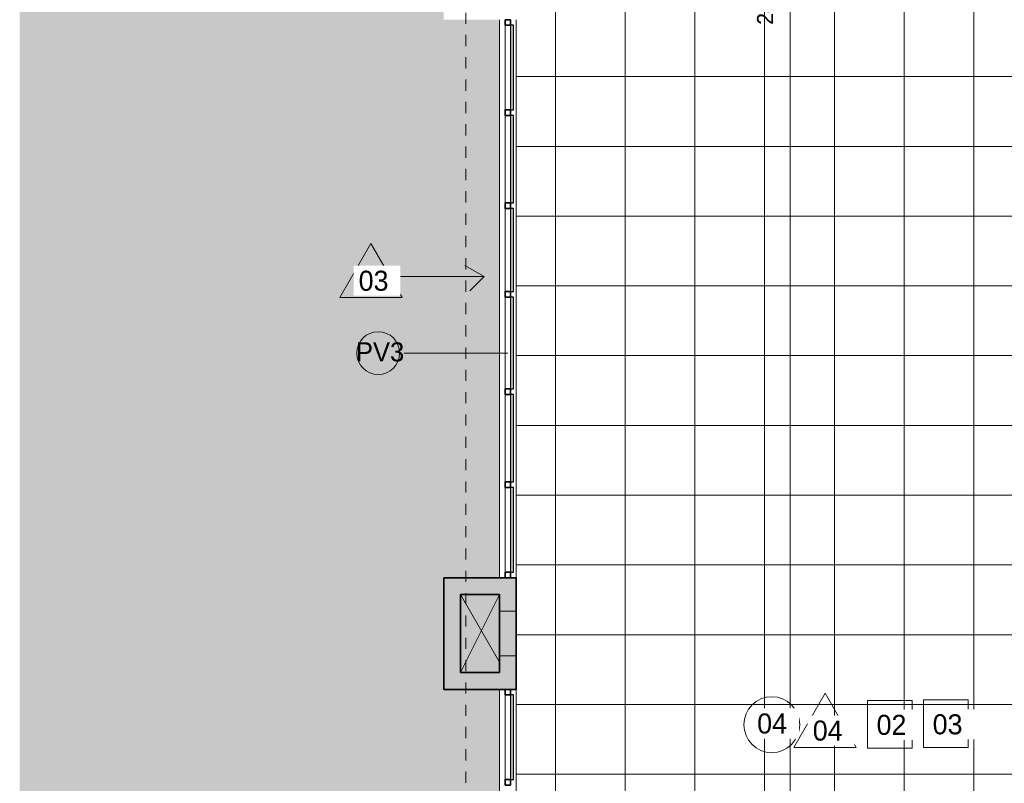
# Model space of a CAD drawing. Header units: metres. Extents: x -33 to 1508, y -379 to 284.
# Tile 155 of 186: x -33 to -24, y 10 to 17. Entities that reach past the tile are written whole.
import ezdxf

# ---------------------------------------------------------------- set-up
doc = ezdxf.new("R2010")
doc.units = ezdxf.units.M
doc.linetypes.add('Projeção', pattern=[0.003969, 0.002381, -0.001587])
for name, color, linetype, lineweight in [('A-ANNO-DIMS', 211, 'Continuous', 9), ('A-ANNO-DIMS-75', 211, 'Continuous', 9), ('A-DETL-THIN', 151, 'Continuous', 18), ('A-FLOR-OVHD', 1, 'Projeção', 18), ('A-FLOR-PATT', 8, 'Continuous', 18), ('A-GLAZ-CURT', 52, 'Continuous', 18), ('A-GLAZ-CWMG', 51, 'Continuous', 18), ('A-WALL', 113, 'Continuous', 18), ('A-WALL-IDEN', 211, 'Continuous', 9), ('A-WALL-PATT', 111, 'Continuous', 35), ('G-ANNO-TEXT', 231, 'Continuous', 9)]:
    doc.layers.add(name, color=color, linetype=linetype, lineweight=lineweight)
doc.styles.add('Century Gothic', font='GOTHIC.TTF', dxfattribs={"height": 0.143711})
doc.styles.add('Century Gothic_1', font='GOTHIC.TTF', dxfattribs={"height": 0.179639})
doc.styles.add('Century Gothic_4', font='GOTHIC.TTF', dxfattribs={"height": 0.171106})
doc.dimstyles.new('Diagonal_-_2MM_Century_Gothic_-_M_1', dxfattribs={"dimscale": 0.3048, "dimtxt": 0.15, "dimasz": 0.369094, "dimexe": 0.049213, "dimexo": 0.0625, "dimgap": 0.369094, "dimtad": 1, "dimrnd": 0.01, "dimzin": 0, "dimdsep": 46, "dimtxsty": 'Century Gothic', "dimblk1": 'OBLIQUE', "dimblk2": 'OBLIQUE', "dimsah": 1, "dimcen": 0.09, "dimdle": 0.19685, "dimazin": 0, "dimtfac": 1, "dimtdec": 4, "dimtix": 1, "dimtmove": 0, "dimatfit": 3, "dimfxl": 1.230315, "dimfxlon": 1, "dimtvp": 1, "dimtolj": 1, "dimtzin": 0, "dimarcsym": 2})

# ---------------------------------------------------------------- blocks, each defined once
blk = doc.blocks.new('Montante retangular - 50 x 150 mm-V11-1-PLANTA CONSTRUIR DEMOLIR')
at = {"layer": 'A-GLAZ-CWMG', "lineweight": 35}
for p, q in [((0, 0.025), (-0.05, 0.025)), ((-0.05, 0.025), (-0.05, -0.025)), ((0, -0.025), (0, 0.025)), ((-0.05, -0.025), (0, -0.025))]:
    blk.add_line(p, q, dxfattribs=at)
blk = doc.blocks.new('Painel do sistema - Envidraçado-959715-1-PLANTA CONSTRUIR DEMOLIR')
at = {"layer": 'A-GLAZ-CURT', "lineweight": 25}
for p, q in [((0.3792, 0.0495), (-0.3792, 0.0495)), ((-0.3792, 0.0495), (-0.3792, 0.0245)), ((-0.3792, 0.0245), (0.3792, 0.0245)), ((0.3792, 0.0245), (0.3792, 0.0495))]:
    blk.add_line(p, q, dxfattribs=at)
blk = doc.blocks.new('Painel do sistema - Envidraçado-959716-1-PLANTA CONSTRUIR DEMOLIR')
at = {"layer": 'A-GLAZ-CURT', "lineweight": 25}
for p, q in [((0.3917, 0.0495), (-0.3917, 0.0495)), ((-0.3917, 0.0495), (-0.3917, 0.0245)), ((-0.3917, 0.0245), (0.3917, 0.0245)), ((0.3917, 0.0245), (0.3917, 0.0495))]:
    blk.add_line(p, q, dxfattribs=at)
blk = doc.blocks.new('Painel do sistema - Envidraçado-959717-1-PLANTA CONSTRUIR DEMOLIR')
at = {"layer": 'A-GLAZ-CURT', "lineweight": 25}
for p, q in [((0.3717, 0.0495), (-0.3717, 0.0495)), ((-0.3717, 0.0495), (-0.3717, 0.0245)), ((-0.3717, 0.0245), (0.3717, 0.0245)), ((0.3717, 0.0245), (0.3717, 0.0495))]:
    blk.add_line(p, q, dxfattribs=at)
blk = doc.blocks.new('Painel do sistema - Envidraçado-959718-1-PLANTA CONSTRUIR DEMOLIR')
at = {"layer": 'A-GLAZ-CURT', "lineweight": 25}
for p, q in [((0.4117, 0.0495), (-0.4117, 0.0495)), ((-0.4117, 0.0495), (-0.4117, 0.0245)), ((-0.4117, 0.0245), (0.4117, 0.0245)), ((0.4117, 0.0245), (0.4117, 0.0495))]:
    blk.add_line(p, q, dxfattribs=at)
blk = doc.blocks.new('Montante retangular - 50 x 150 mm-V10-1-PLANTA CONSTRUIR DEMOLIR')
at = {"layer": 'A-GLAZ-CWMG', "lineweight": 35}
for p, q in [((-0.05, 0.025), (0, 0.025)), ((-0.05, -0.025), (-0.05, 0.025)), ((0, 0.025), (0, -0.025)), ((0, -0.025), (-0.05, -0.025))]:
    blk.add_line(p, q, dxfattribs=at)
blk = doc.blocks.new('Montante retangular - 50 x 150 mm-959368-1-PLANTA CONSTRUIR DEMOLIR')
at = {"layer": 'A-GLAZ-CWMG', "color": 1}
blk.add_line((-28.4773, 16.0271), (-28.4773, 16.7854), dxfattribs=at)
blk = doc.blocks.new('Montante retangular - 50 x 150 mm-959369-1-PLANTA CONSTRUIR DEMOLIR')
at = {"layer": 'A-GLAZ-CWMG', "color": 1}
blk.add_line((-28.4773, 15.5854), (-28.4773, 15.9771), dxfattribs=at)
blk = doc.blocks.new('Montante retangular - 50 x 150 mm-959370-1-PLANTA CONSTRUIR DEMOLIR')
at = {"layer": 'A-GLAZ-CWMG', "color": 1}
blk.add_line((-28.4773, 15.1937), (-28.4773, 15.5854), dxfattribs=at)
blk = doc.blocks.new('Montante retangular - 50 x 150 mm-959371-1-PLANTA CONSTRUIR DEMOLIR')
at = {"layer": 'A-GLAZ-CWMG', "color": 1}
blk.add_line((-28.4773, 14.4004), (-28.4773, 15.1437), dxfattribs=at)
blk = doc.blocks.new('Montante retangular - 50 x 150 mm-959372-1-PLANTA CONSTRUIR DEMOLIR')
at = {"layer": 'A-GLAZ-CWMG', "color": 1}
blk.add_line((-28.4773, 14.3354), (-28.4773, 14.3504), dxfattribs=at)
blk = doc.blocks.new('Montante retangular - 50 x 150 mm-959373-1-PLANTA CONSTRUIR DEMOLIR')
at = {"layer": 'A-GLAZ-CWMG', "color": 1}
blk.add_line((-28.4773, 13.5271), (-28.4773, 14.3354), dxfattribs=at)
blk = doc.blocks.new('Montante retangular - 50 x 150 mm-V12-1-PLANTA CONSTRUIR DEMOLIR')
at = {"layer": 'A-GLAZ-CWMG', "lineweight": 35}
for p, q in [((-0.025, 0.025), (0.025, 0.025)), ((-0.025, -0.025), (-0.025, 0.025)), ((0.025, 0.025), (0.025, -0.025)), ((0.025, -0.025), (-0.025, -0.025))]:
    blk.add_line(p, q, dxfattribs=at)
blk = doc.blocks.new('Painel do sistema - Envidraçado-960744-1-PLANTA CONSTRUIR DEMOLIR')
at = {"layer": 'A-GLAZ-CURT', "lineweight": 25}
for p, q in [((0.3792, 0.0495), (-0.3792, 0.0495)), ((-0.3792, 0.0495), (-0.3792, 0.0245)), ((-0.3792, 0.0245), (0.3792, 0.0245)), ((0.3792, 0.0245), (0.3792, 0.0495))]:
    blk.add_line(p, q, dxfattribs=at)
blk = doc.blocks.new('Montante retangular - 50 x 150 mm-V14-1-PLANTA CONSTRUIR DEMOLIR')
at = {"layer": 'A-GLAZ-CWMG', "color": 1}
blk.add_line((-28.4773, 10.0271), (-28.4773, 10.7854), dxfattribs=at)
blk = doc.blocks.new('DIMBLOCK18-1-PLANTA CONSTRUIR DEMOLIR')
at = {"layer": 'A-ANNO-DIMS-75', "lineweight": 35, "transparency": 16777216}
for p, q in [((-25.9225, 29.0854), (-25.9788, 29.1417)), ((-25.9225, 29.0854), (-25.8663, 29.0292)), ((-25.9225, 4.9953), (-25.9788, 5.0516)), ((-25.9225, 4.9953), (-25.8663, 4.9391))]:
    blk.add_line(p, q, dxfattribs=at)
at = {"layer": 'A-ANNO-DIMS-75', "transparency": 16777216}
for p, q in [((-26.2975, 29.0854), (-25.9075, 29.0854)), ((-25.9225, 29.0854), (-26.2975, 29.0854)), ((-25.9225, 4.9953), (-25.9225, 29.0854)), ((-25.998, 4.9953), (-25.9075, 4.9953)), ((-25.9225, 4.9953), (-25.998, 4.9953))]:
    blk.add_line(p, q, dxfattribs=at)
at = {"layer": 'A-ANNO-DIMS-75', "color": 0, "transparency": 16777216, "insert": (-26.2192, 16.7892), "char_height": 0.14371, "width": 0.602857, "attachment_point": 1, "rotation": 90, "line_spacing_factor": 0.984117, "style": 'Century Gothic'}
blk.add_mtext('24.09', dxfattribs=at)
blk = doc.blocks.new('_Oblique')
at = {"color": 0, "linetype": 'ByBlock', "lineweight": -2}
blk.add_line((-0.5, -0.5), (0.5, 0.5), dxfattribs=at)
blk = doc.blocks.new('M_Identificador da parede - Wall Tag-142424-1-PLANTA CONSTRUIR DEMOLIR')
at = {"layer": 'A-WALL-IDEN'}
blk.add_circle((-0.00023, -0.00016), 0.00256, dxfattribs=at)

msp = doc.modelspace()

# ---------------------------------------------------------------- hatches: boundary and pattern name
at = {"layer": 'A-FLOR-PATT'}
h = msp.add_hatch(color=256, dxfattribs=at)
h.paths.add_polyline_path([(12.1195, -28.517), (25.9908, -28.517), (25.9908, -28.4807), (8.9697, -28.4807), (8.9697, -19.3089), (25.9908, -19.3089), (25.9908, -13.2646), (25.9727, -13.2646), (25.9727, -4.781), (22.7127, -4.781), (22.7127, -4.8454), (22.723, -4.8454), (22.723, -4.7946), (22.8373, -4.7946), (22.8373, -4.8454), (22.8627, -4.8454), (22.8627, -6.1646), (23.7127, -6.1646), (23.7127, -7.1646), (22.8862, -7.1649), (22.8627, -8.8734), (22.8627, -12.5146), (23.2127, -12.5146), (23.2127, -13.5146), (22.2127, -13.5146), (22.2127, -12.6646), (17.4227, -12.6646), (17.4227, -13.5146), (16.4227, -13.5146), (16.4227, -12.6646), (11.4227, -12.6646), (11.4227, -13.5146), (10.4227, -13.5146), (10.4227, -12.6646), (5.4227, -12.6646), (5.4227, -13.5146), (4.4227, -13.5146), (4.4227, -12.6646), (-0.5773, -12.6646), (-0.5773, -19.8146), (-0.0773, -19.8146), (-0.0773, -21.3146), (-1.6276, -21.3146), (-1.6276, -20.8146), (-6.4273, -20.8146), (-6.4273, -21.0199), (3.9602, -28.517), (11.8038, -28.517)], flags=0)
h.paths.add_polyline_path([(-32.8266, -28.517), (-31.3338, -28.517), (-32.8266, -27.4573)], flags=0)
h.paths.add_polyline_path([(-24.17, -21.3146), (-23.8773, -21.3146), (-23.8773, -20.3146), (-26.884, -20.3146), (-26.884, -12.7646), (-27.884, -12.7646), (-27.884, -13.2896), (-29.0273, -13.2896), (-29.0273, -11.7896), (-28.5123, -11.7896), (-28.5123, -1.5146), (-29.0273, -1.5146), (-29.0273, -0.0146), (-28.5123, -0.0146), (-28.5123, 4.3354), (-29.0273, 4.3354), (-29.0273, 5.8354), (-28.5273, 5.8354), (-28.5273, 10.8354), (-29.0273, 10.8354), (-29.0273, 11.8354), (-28.5273, 11.8354), (-28.5273, 16.8354), (-29.0273, 16.8354), (-29.0273, 17.8354), (-28.5273, 17.8354), (-28.5273, 22.8354), (-29.0273, 22.8354), (-29.0273, 23.8354), (-28.5273, 23.8354), (-28.5273, 29.0854), (-29.0273, 29.0854), (-29.0273, 30.0854), (-28.0273, 30.0854), (-28.0273, 29.2354), (-26.2119, 29.2354), (-26.2119, 31.8854), (-28.1773, 31.8854), (-28.1773, 31.8983), (-32.8266, 31.8983), (-32.8266, -16.332), (-26.884, -20.6878), (-26.7354, -20.7903), (-26.5752, -20.8877), (-26.4097, -20.9757), (-26.2395, -21.054), (-26.065, -21.1225), (-25.8868, -21.1808), (-25.7056, -21.2287), (-25.522, -21.2662), (-25.3365, -21.2931), (-25.1497, -21.3092), (-24.9624, -21.3146), (-24.64, -21.3146)], flags=0)
h.paths.add_polyline_path([(-23.6951, -21.1646), (-22.5273, -21.1646), (-22.5273, -20.3146), (-23.7273, -20.3146), (-23.7273, -21.1646)], flags=0)
h.paths.add_polyline_path([(-1.4776, -21.1646), (-0.2273, -21.1646), (-0.2273, -19.9646), (-0.5773, -19.9646), (-0.5773, -20.8146), (-1.4776, -20.8146), (-1.4776, -21.0199)], flags=0)
h.paths.add_polyline_path([(-6.9273, -16.7159), (-6.8273, -16.7159), (-6.8273, -16.5659), (-6.8773, -16.5659), (-6.8773, -16.7146), (-6.9273, -16.7146)], flags=0)
h.paths.add_polyline_path([(-5.9273, -16.7159), (-5.9273, -16.7146), (-5.9773, -16.7146), (-5.9773, -16.5659), (-6.0273, -16.5659), (-6.0273, -16.7159), (-5.9285, -16.7159)], flags=0)
h.paths.add_polyline_path([(-30.7711, -16.5245), (-30.7711, -14.5245), (-29.4711, -14.5245), (-29.4711, -16.5245)], flags=0)
h.paths.add_polyline_path([(-11.234, -16.5146), (-11.2273, -16.5146), (-11.2273, -15.0146), (-11.234, -15.0146), (-11.234, -16.5112)], flags=0)
h.paths.add_polyline_path([(-6.3673, -15.4146), (-6.2573, -15.4146), (-6.2573, -15.2646), (-6.3673, -15.2646), (-6.3673, -15.3946)], flags=0)
h.paths.add_polyline_path([(22.6927, -13.3646), (23.0627, -13.3646), (23.0627, -12.6646), (22.3627, -12.6646), (22.3627, -13.3646), (22.6889, -13.3646)], flags=0)
h.paths.add_polyline_path([(16.5727, -13.3646), (17.2727, -13.3646), (17.2727, -12.6646), (16.5727, -12.6646)], flags=0)
h.paths.add_polyline_path([(10.7227, -13.3646), (11.2727, -13.3646), (11.2727, -12.6646), (10.5727, -12.6646), (10.5727, -13.3646)], flags=0)
h.paths.add_polyline_path([(5.2727, -13.3646), (5.2727, -12.6646), (4.5727, -12.6646), (4.5727, -13.3646), (5.1227, -13.3646)], flags=0)
h.paths.add_polyline_path([(-28.3243, -13.1396), (-28.034, -13.1396), (-28.034, -12.7646), (-28.2123, -12.7646), (-28.2123, -12.7896), (-28.5123, -12.7896), (-28.5123, -11.9396), (-28.8773, -11.9396), (-28.8773, -13.1396), (-28.5123, -13.1396)], flags=0)
h.paths.add_polyline_path([(23.5627, -7.0146), (23.5627, -6.3146), (22.8627, -6.3146), (22.8627, -7.0146)], flags=0)
h.paths.add_polyline_path([(22.7127, -2.781), (22.723, -2.781), (22.723, -2.7438), (22.7127, -2.7438)], flags=0)
h.paths.add_polyline_path([(22.8373, -2.781), (25.9727, -2.781), (25.9727, 3.3854), (-0.2973, 3.3854), (-0.2973, 1.4354), (4.4227, 1.4354), (4.4227, 2.2854), (5.4227, 2.2854), (5.4227, 1.4354), (10.4227, 1.4354), (10.4233, 2.2854), (11.4227, 2.2854), (11.4227, 1.4354), (16.4227, 1.4354), (16.4227, 2.2854), (17.4227, 2.2854), (17.4227, 1.4354), (22.2127, 1.4354), (22.2127, 2.2854), (23.2127, 2.2854), (23.2127, 1.2854), (22.8627, 1.2854), (22.8627, -0.1646), (23.7127, -0.1646), (23.7127, -1.1646), (22.8627, -1.1646), (22.8627, -2.7438), (22.8373, -2.7438)], flags=0)
h.paths.add_polyline_path([(-6.5872, -1.8133), (-6.5873, -1.8132), (-7.9956, -0.538), (-8.5929, -1.1977), (-8.4888, -1.292), (-7.8915, -0.6323), (-6.5874, -1.8132)], flags=0)
h.paths.add_polyline_path([(-9.0023, -1.6499), (-9.0023, -1.6498), (-9.0024, -1.6498)], flags=0)
h.paths.add_polyline_path([(-28.8052, -1.3646), (-28.5123, -1.3646), (-28.5123, -0.1646), (-28.8773, -0.1646), (-28.8773, -1.3646)], flags=0)
h.paths.add_polyline_path([(-8.4499, -1.2484), (-8.5537, -1.1545), (-8.011, -0.555), (-7.9118, -0.6542), (-8.3529, -1.1413)], flags=0)
h.paths.add_polyline_path([(22.8627, -1.0146), (23.5627, -1.0146), (23.5627, -0.3146), (22.8627, -0.3146), (22.8627, -0.8646)], flags=0)
h.paths.add_polyline_path([(22.3627, 1.4354), (22.6627, 1.4354), (22.6627, 1.6854), (22.8627, 1.6854), (22.8627, 1.4354), (23.0627, 1.4354), (23.0627, 2.1354), (22.3627, 2.1354), (22.3627, 1.6854)], flags=0)
h.paths.add_polyline_path([(17.2727, 1.4354), (17.2727, 2.1354), (16.5727, 2.1354), (16.5727, 1.4354), (16.8227, 1.4354), (16.8227, 1.6854), (17.0227, 1.6854), (17.0227, 1.4354)], flags=0)
h.paths.add_polyline_path([(4.8227, 1.4354), (4.8227, 1.6854), (5.0227, 1.6854), (5.0227, 1.4354), (5.2727, 1.4354), (5.2727, 2.1354), (4.5727, 2.1354), (4.5727, 1.4354)], flags=0)
h.paths.add_polyline_path([(11.0227, 1.4354), (11.2727, 1.4354), (11.2727, 2.1354), (10.5727, 2.1354), (10.5727, 1.4354), (10.8227, 1.4354), (10.8227, 1.6854), (11.0227, 1.6854)], flags=0)
h.paths.add_polyline_path([(-28.8773, 4.4854), (-28.5123, 4.4854), (-28.5123, 4.9953), (-28.1773, 4.9953), (-28.1773, 5.6854), (-28.8773, 5.6854), (-28.8773, 4.6953)], flags=0)
h.paths.add_polyline_path([(-20.1273, 4.9953), (-19.3773, 4.9953), (-19.3773, 5.6854), (-20.1273, 5.6854), (-20.1273, 5.0006)], flags=0)
h.paths.add_polyline_path([(-5.0773, 5.2654), (-4.6273, 5.2654), (-4.6273, 5.2854), (-5.0773, 5.2854)], flags=0)
h.paths.add_polyline_path([(12.6058, 5.2754), (16.4227, 5.2754), (16.4227, 6.1854), (17.4227, 6.1854), (17.4227, 5.2754), (22.2127, 5.2754), (22.2127, 6.1854), (23.2127, 6.1854), (23.2127, 5.2754), (25.9908, 5.2754), (25.9908, 10.8354), (8.9889, 10.8354), (8.9889, 31.8983), (-1.5273, 31.8983), (-1.5273, 30.0854), (-0.6773, 30.0854), (-0.6773, 29.0854), (-1.5273, 29.0854), (-1.5273, 23.8354), (-0.6773, 23.8354), (-0.6773, 22.8354), (-1.5273, 22.8354), (-1.5273, 17.8354), (-0.6773, 17.8354), (-0.6773, 16.8354), (-1.5273, 16.8354), (-1.5273, 11.8354), (-0.6773, 11.8354), (-0.6773, 10.9754), (4.5227, 10.9754), (4.5227, 6.1854), (5.4227, 6.1854), (5.4227, 5.2754), (10.4227, 5.2754), (10.4227, 6.1854), (11.4227, 6.1854), (11.4227, 5.2754)], flags=0)
h.paths.add_polyline_path([(-2.3023, 5.2854), (-2.3023, 5.2854), (-3.4179, 5.2854)], flags=0)
h.paths.add_polyline_path([(22.5127, 5.3354), (23.0627, 5.3354), (23.0627, 6.0354), (22.3627, 6.0354), (22.3627, 5.3354)], flags=0)
h.paths.add_polyline_path([(17.1227, 5.3354), (17.2727, 5.3354), (17.2727, 6.0354), (16.5727, 6.0354), (16.5727, 5.3354), (16.7227, 5.3354)], flags=0)
h.paths.add_polyline_path([(4.7227, 5.3354), (5.2727, 5.3354), (5.2727, 6.0354), (4.5727, 6.0354), (4.5727, 5.3354)], flags=0)
h.paths.add_polyline_path([(11.1227, 5.3354), (11.2727, 5.3354), (11.2727, 6.0354), (10.5727, 6.0354), (10.5727, 5.3354), (10.7227, 5.3354)], flags=0)
h.paths.add_polyline_path([(-5.3273, 6.3354), (-3.4373, 6.3354), (-3.4373, 31.8854), (-8.1773, 31.8854), (-8.1773, 29.2354), (-5.4773, 29.2354), (-5.4773, 30.0854), (-4.4773, 30.0854), (-4.4773, 29.0854), (-5.3273, 29.0854), (-5.3273, 23.8354), (-4.4773, 23.8354), (-4.4773, 22.8354), (-5.3273, 22.8354), (-5.3273, 17.8354), (-4.4773, 17.8354), (-4.4773, 16.8354), (-5.3273, 16.8354), (-5.3273, 11.8354), (-4.4773, 11.8354), (-4.4773, 10.8354), (-5.3273, 10.8354), (-5.3273, 9.2425)], flags=0)
h.paths.add_polyline_path([(-1.5232, 10.9854), (-0.8273, 10.9854), (-0.8273, 11.6854), (-1.5273, 11.6854), (-1.5273, 10.9854)], flags=0)
h.paths.add_polyline_path([(-4.6273, 10.9854), (-4.6273, 11.6854), (-5.3273, 11.6854), (-5.3273, 11.4354), (-5.0773, 11.4354), (-5.0773, 11.2354), (-5.3273, 11.2354), (-5.3273, 10.9854), (-4.7648, 10.9854)], flags=0)
h.paths.add_polyline_path([(-28.8773, 10.9854), (-28.5273, 10.9854), (-28.5273, 11.6854), (-28.8773, 11.6854), (-28.8773, 11.1354)], flags=0)
h.paths.add_polyline_path([(-4.6273, 16.9854), (-4.6273, 17.6854), (-5.3273, 17.6854), (-5.3273, 16.9854)], flags=0)
h.paths.add_polyline_path([(-0.8273, 16.9854), (-0.8273, 17.6854), (-1.5273, 17.6854), (-1.5273, 16.9854)], flags=0)
h.paths.add_polyline_path([(-28.8773, 16.9854), (-28.5273, 16.9854), (-28.5273, 17.6854), (-28.8773, 17.6854), (-28.8773, 17.1354)], flags=0)
h.paths.add_polyline_path([(-5.3273, 22.9854), (-4.6273, 22.9854), (-4.6273, 23.6854), (-5.3273, 23.6854), (-5.3273, 23.2354)], flags=0)
h.paths.add_polyline_path([(-0.8273, 22.9854), (-0.8273, 23.6854), (-1.5273, 23.6854), (-1.5273, 22.9854)], flags=0)
h.paths.add_polyline_path([(-28.5273, 22.9854), (-28.5273, 23.6854), (-28.8773, 23.6854), (-28.8773, 22.9854)], flags=0)
h.paths.add_polyline_path([(-4.9277, 29.2354), (-4.6273, 29.2354), (-4.6273, 29.9354), (-5.3273, 29.9354), (-5.3273, 29.2354), (-5.1719, 29.2354)], flags=0)
h.paths.add_polyline_path([(-20.1273, 29.2354), (-19.4273, 29.2354), (-19.4273, 29.9354), (-20.1273, 29.9354)], flags=0)
h.paths.add_polyline_path([(-0.8273, 29.2354), (-0.8273, 29.9354), (-1.5273, 29.9354), (-1.5273, 29.2354)], flags=0)
h.paths.add_polyline_path([(-19.2773, 29.2354), (-12.6773, 29.2354), (-12.6773, 31.8854), (-23.2119, 31.8854), (-23.2119, 29.2354), (-20.2773, 29.2354), (-20.2773, 30.0854), (-19.2773, 30.0854), (-19.2773, 29.9354)], flags=0)
h.paths.add_polyline_path([(-28.5273, 29.2354), (-28.1773, 29.2354), (-28.1773, 29.9354), (-28.8773, 29.9354), (-28.8773, 29.2354)], flags=0)
h = msp.add_hatch(dxfattribs=at)
h.set_pattern_fill('FP_1', color=256, style=0, pattern_type=2)
h.set_pattern_definition([(270, (0.723, 8.2), (0.625, 4e-17), []), (0, (0.723, 8.2), (0, 0.625), [])])
h.paths.add_polyline_path([(4.5727, -12.5146), (22.6927, -12.5146), (22.6927, -4.6645), (22.7127, -4.6645), (22.7127, -2.8294), (22.6927, -2.8294), (22.6927, 1.2654), (-1.3173, 1.2654), (-1.3173, 1.5354), (-1.5471, 1.5354), (-2.126, 2.0679), (-2.484, 1.6787), (-2.5208, 1.7126), (-2.4869, 1.7494), (-2.505, 1.766), (-2.2147, 2.0815), (-2.1963, 2.0653), (-2.1628, 2.1017), (-2.2311, 2.1645), (-2.1295, 2.2749), (-1.4886, 1.6854), (-1.2973, 1.6854), (-1.2973, 5.1854), (-1.6773, 5.1854), (-1.6773, 5.2854), (-4.4773, 5.2854), (-4.4773, 5.1154), (-5.0773, 5.1154), (-5.0773, 4.8502), (-4.8582, 4.6552), (-4.9712, 4.5282), (-5.0358, 4.5857), (-5.0558, 4.5633), (-5.0375, 4.547), (-5.2932, 4.2596), (-5.3119, 4.2755), (-5.3448, 4.2385), (-5.3821, 4.2718), (-5.0732, 4.619), (-5.4973, 4.9964), (-5.4973, 29.0854), (-9.5575, 29.0854), (-9.5575, 29.0804), (-9.8815, 29.0804), (-9.8815, 29.0854), (-11.4073, 29.0854), (-11.4073, 29.0654), (-19.2773, 29.0654), (-19.2773, 24.0796), (-19.4273, 24.0796), (-19.4273, 29.0654), (-23.7673, 29.0654), (-23.7673, 29.0854), (-25.7073, 29.0854), (-25.7073, 29.0654), (-28.3673, 29.0654), (-28.3673, 29.0854), (-28.3773, 29.0854), (-28.3773, 5.8354), (-28.044, 5.8354), (-28.044, 5.8366), (-27.534, 5.8366), (-27.534, 5.1787), (-28.0273, 5.1787), (-28.0273, 4.9953), (-20.2973, 4.9953), (-20.2973, 5.8454), (-20.2773, 5.8454), (-20.2773, 5.8354), (-19.2273, 5.8354), (-19.2273, 5.8253), (-17.2832, 5.8253), (-15.2671, 7.8414), (-15.2671, 9.6057), (-12.9671, 9.6057), (-12.9671, 9.0902), (-9.688, 9.0902), (-9.688, 6.2402), (-9.888, 6.2402), (-9.888, 8.8902), (-12.9671, 8.8902), (-12.9671, 7.1266), (-12.9455, 7.1131), (-12.8384, 7.0316), (-12.7392, 6.9405), (-12.6487, 6.8408), (-12.5678, 6.7331), (-12.4945, 6.6132), (-12.4373, 6.4979), (-12.3888, 6.3723), (-12.9671, 5.794), (-12.9671, 2.5099), (-11.5938, 3.8832), (-11.4664, 3.8329), (-11.3483, 3.7734), (-11.2341, 3.7021), (-11.1269, 3.6205), (-11.0277, 3.5295), (-10.9372, 3.4298), (-10.8563, 3.3221), (-10.783, 3.2022), (-10.7258, 3.0869), (-10.6773, 2.9613), (-12.9671, 0.6715), (-12.9671, -0.8916), (-15.2671, -0.8916), (-15.2671, 3.494), (-15.4382, 3.3229), (-15.5688, 3.3742), (-15.6842, 3.4316), (-15.7996, 3.503), (-15.9062, 3.5833), (-16.0059, 3.6738), (-16.097, 3.7729), (-16.1785, 3.88), (-16.2499, 3.9941), (-16.3106, 4.1143), (-16.3601, 4.2395), (-15.2671, 5.3324), (-15.2671, 7.5586), (-17.0004, 5.8253), (-16.4273, 5.8253), (-16.4273, 5.6753), (-17.1504, 5.6753), (-17.5773, 5.2485), (-17.5773, 3.2996), (-16.7973, 3.2996), (-16.7973, 3.2253), (-16.0773, 3.2253), (-16.0773, -3.5388), (-14.6403, -3.5388), (-14.6403, -3.4835), (-14.2603, -3.4835), (-14.2603, -3.5388), (-14.1803, -3.5388), (-14.1803, -3.4835), (-13.8003, -3.4835), (-13.8003, -3.5388), (-13.6203, -3.5388), (-13.6203, -3.4835), (-13.2403, -3.4835), (-13.2403, -3.5388), (-13.1603, -3.5388), (-13.1603, -3.4835), (-12.7803, -3.4835), (-12.7803, -3.5388), (-12.3989, -3.5387), (-11.9537, -3.047), (-12.4725, -2.5772), (-9.9107, 0.252), (-10.9115, 1.1582), (-9.0714, 3.1905), (-6.4229, 3.1905), (-6.3168, 3.2966), (-6.2815, 3.2612), (-5.9602, 3.6223), (-5.9228, 3.589), (-5.9561, 3.5517), (-5.9378, 3.5354), (-6.1935, 3.248), (-6.2122, 3.2638), (-6.2451, 3.2269), (-6.2638, 3.2435), (-6.2107, 3.1905), (-6.3607, 3.0405), (-6.5304, 3.0405), (-6.4881, 2.9982), (-6.4853, 3.001), (-6.4761, 3.0003), (-6.4315, 2.9557), (-6.4386, 2.9487), (-6.4229, 2.9319), (-6.5001, 2.8546), (-5.9167, 2.2712), (-5.945, 2.243), (-6.5447, 2.8426), (-6.5517, 2.8355), (-6.597, 2.8808), (-6.597, 2.8893), (-6.5942, 2.8921), (-6.6229, 2.9208), (-6.6229, 2.8655), (-7.0229, 2.8655), (-7.0229, 3.0405), (-9.0048, 3.0405), (-9.6595, 2.3175), (-5.8047, -1.1722), (-6.2074, -1.617), (-4.7616, -2.9258), (-3.8609, -1.9312), (-3.8609, 0.1054), (-4.2628, 0.1054), (-4.2628, 0.5054), (-4.2217, 0.5054), (-4.2565, 0.5402), (-4.2494, 0.5473), (-4.849, 1.1469), (-4.8207, 1.1752), (-4.2374, 0.5919), (-4.1596, 0.6697), (-4.1433, 0.6534), (-4.1363, 0.6605), (-4.091, 0.6152), (-4.091, 0.6067), (-4.0938, 0.6039), (-3.9954, 0.5054), (-3.8609, 0.5054), (-3.8609, 0.3554), (-3.5615, 0.6548), (-3.5262, 0.6195), (-3.4931, 0.6555), (-3.5111, 0.6721), (-3.2208, 0.9877), (-3.2024, 0.9715), (-3.169, 1.0079), (-3.1322, 0.974), (-3.4901, 0.5849), (-3.5085, 0.6018), (-3.4555, 0.5488), (-3.7109, 0.2933), (-3.7109, -1.989), (-4.9192, -3.3232), (-4.9192, -3.3233), (-5.389, -3.8422), (-6.5009, -2.8354), (-9.0627, -5.6647), (-9.5075, -5.2623), (-9.9329, -5.7322), (-9.9329, -6.363), (-9.8527, -6.363), (-9.8527, -6.6603), (-9.9329, -6.6603), (-9.9329, -6.703), (-9.8527, -6.703), (-9.8527, -6.9817), (-9.9329, -6.9817), (-9.9329, -7.123), (-9.8527, -7.123), (-9.8527, -7.4203), (-9.9329, -7.4203), (-9.9329, -7.463), (-9.8527, -7.463), (-9.8527, -7.7417), (-9.9329, -7.7417), (-9.9329, -9.3646), (-3.1873, -9.3646), (-3.1873, -10.1946), (-3.0929, -10.1946), (-3.0929, -10.8646), (-1.1197, -10.8646), (-0.7273, -10.4722), (-0.7273, -9.7146), (-0.5773, -9.7146), (-0.5773, -10.3222), (1.2005, -8.5444), (-0.8993, -8.5444), (-2.3569, -10.0021), (-2.4876, -9.9508), (-2.6029, -9.8934), (-2.7174, -9.8226), (-2.825, -9.7417), (-2.9247, -9.6512), (-3.0157, -9.5521), (-3.0972, -9.445), (-3.1687, -9.3309), (-3.2294, -9.2107), (-3.2788, -9.0855), (-2.7377, -8.5444), (-7.2843, -8.5444), (-7.2843, -6.2444), (-5.5602, -6.2444), (-3.6414, -4.3257), (-3.5141, -4.376), (-3.3959, -4.4355), (-3.2817, -4.5068), (-3.1745, -4.5884), (-3.0753, -4.6794), (-2.9849, -4.7791), (-2.904, -4.8868), (-2.8306, -5.0067), (-2.7734, -5.122), (-2.7249, -5.2476), (-3.7218, -6.2444), (-0.4377, -6.2444), (-0.224, -6.0307), (-0.0966, -6.081), (0.0215, -6.1406), (0.1357, -6.2119), (0.1785, -6.2444), (2.522, -6.2444), (2.522, -3.2229), (-0.078, -3.2229), (-0.078, -3.0229), (2.6477, -3.0229), (2.6477, -6.2444), (3.213, -6.2444), (3.213, -8.5444), (1.4833, -8.5444), (-0.5773, -10.605), (-0.5773, -12.5146), (4.4227, -12.5146)], flags=0)
h.paths.add_polyline_path([(-3.1873, -12.5146), (-0.7273, -12.5146), (-0.7273, -10.755), (-1.0368, -11.0646), (-3.0929, -11.0646), (-3.0929, -11.8946), (-3.1873, -11.8946), (-3.1873, -12.4692)], flags=0)
h.paths.add_polyline_path([(-2.3735, -9.9433), (-0.9746, -8.5444), (-2.6666, -8.5444), (-3.221, -9.0988), (-3.1734, -9.2127), (-3.1161, -9.3221), (-3.0495, -9.426), (-2.9741, -9.5238), (-2.8905, -9.6147), (-2.7994, -9.6979), (-2.7013, -9.773), (-2.5971, -9.8392), (-2.4824, -9.8982)], flags=0)
h.paths.add_polyline_path([(-0.3666, -6.2444), (0.093, -6.2444), (0.0128, -6.1931), (-0.0987, -6.1351), (-0.2107, -6.0885), (-0.224, -6.1019)], flags=0)
h.paths.add_polyline_path([(-5.4891, -6.2444), (-3.7971, -6.2444), (-2.7836, -5.2309), (-2.8333, -5.1117), (-2.8911, -5.0014), (-2.9536, -4.9028), (-3.0286, -4.8047), (-3.1119, -4.7135), (-3.2028, -4.6299), (-3.3006, -4.5546), (-3.4046, -4.4881), (-3.5161, -4.43), (-3.6281, -4.3834), (-5.2559, -6.0113)], flags=0)
h.paths.add_polyline_path([(-0.2013, -5.1848), (-0.8139, -5.1848), (-0.8139, -4.8798), (-1.3063, -4.8798), (-1.3063, -4.8598), (-1.2863, -4.8598), (-1.2863, -4.3848), (-1.3063, -4.3848), (-1.3063, -4.3648), (-0.8139, -4.3648), (-0.8139, -3.9848), (0.0861, -3.9848), (0.0861, -5.1848)], flags=0)
h.paths.add_polyline_path([(-2.2139, -5.1848), (-2.2139, -3.9848), (-1.3139, -3.9848), (-1.3139, -5.1848), (-2.0393, -5.1848)], flags=0)
h.paths.add_polyline_path([(-8.4649, -4.8562), (-8.1091, -4.4633), (-8.1103, -4.4623), (-8.4656, -4.8547), (-8.4656, -4.8556)], flags=0)
h.paths.add_polyline_path([(-8.0756, -4.4263), (-7.7198, -4.0334), (-7.721, -4.0324), (-8.0763, -4.4248), (-8.0763, -4.4256)], flags=0)
h.paths.add_polyline_path([(-7.6858, -3.9959), (-7.3301, -3.603), (-7.3312, -3.6019), (-7.687, -3.9948)], flags=0)
h.paths.add_polyline_path([(-4.7619, -2.9258), (-6.2074, -1.6169), (-5.8047, -1.1722), (-4.3592, -2.4811), (-4.7618, -2.9257)], flags=0)
h.paths.add_polyline_path([(-11.4121, -2.1875), (-11.4123, -2.1865), (-11.651, -1.9694), (-11.2967, -1.5771), (-11.2978, -1.5771), (-11.6531, -1.9694), (-11.4123, -2.1874)], flags=0)
h.paths.add_polyline_path([(-6.5871, -1.8133), (-6.587, -1.8132), (-7.8843, -0.6386), (-7.8776, -0.6312), (-7.9888, -0.5305), (-7.9955, -0.538), (-8.5886, -0.001), (-8.5886, -0.001), (-6.5872, -1.8132)], flags=0)
h.paths.add_polyline_path([(-11.0228, -1.7576), (-11.023, -1.7566), (-11.2617, -1.5395), (-10.9074, -1.1471), (-10.9085, -1.1471), (-11.2638, -1.5395), (-11.023, -1.7575)], flags=0)
h.paths.add_polyline_path([(-1.1793, -1.5454), (-1.2941, -1.5454), (-1.2902, -1.5152), (-1.2789, -1.4869), (-1.2608, -1.4624), (-1.2371, -1.4433), (-1.2093, -1.4307), (-1.1793, -1.4255), (-1.1793, -1.5152)], flags=0)
h.paths.add_polyline_path([(-1.1793, -1.6653), (-1.1793, -1.5454), (-1.0541, -1.5454), (-1.0573, -1.5728), (-1.0666, -1.5988), (-1.0817, -1.622), (-1.1016, -1.6411), (-1.1254, -1.6551), (-1.1518, -1.6633)], flags=0)
h.paths.add_polyline_path([(-10.8729, -1.1101), (-10.5171, -0.7172), (-10.5183, -0.7162), (-10.874, -1.109)], flags=0)
h.paths.add_polyline_path([(-12.9671, 0.7468), (-10.736, 2.978), (-10.7857, 3.0972), (-10.8435, 3.2075), (-10.906, 3.3061), (-10.981, 3.4042), (-11.0642, 3.4954), (-11.1551, 3.579), (-11.253, 3.6543), (-11.357, 3.7208), (-11.4685, 3.7789), (-11.5805, 3.8255), (-12.9671, 2.4388), (-12.9671, 1.6906)], flags=0)
h.paths.add_polyline_path([(-4.7818, 1.1434), (-5.9486, 2.3101), (-5.9203, 2.3384), (-4.7536, 1.1717)], flags=0)
h.paths.add_polyline_path([(-18.4973, 3.2253), (-18.4973, 3.2996), (-17.7773, 3.2996), (-17.7773, 5.3313), (-17.4332, 5.6753), (-19.2273, 5.6753), (-19.2273, 3.2253)], flags=0)
h.paths.add_polyline_path([(-15.4548, 3.3817), (-15.2671, 3.5693), (-15.2671, 5.2613), (-16.3023, 4.2262), (-16.2547, 4.1122), (-16.1974, 4.0029), (-16.1308, 3.8989), (-16.0554, 3.8012), (-15.9718, 3.7103), (-15.8806, 3.6271), (-15.7826, 3.552), (-15.6784, 3.4858), (-15.5637, 3.4267)], flags=0)
h.paths.add_polyline_path([(-11.076, 4.1171), (-11.9129, 4.1171), (-11.9129, 5.0171), (-10.7166, 5.0171), (-10.7166, 4.1171), (-10.9998, 4.1171)], flags=0)
h.paths.add_polyline_path([(-11.0529, 5.0247), (-11.0729, 5.0247), (-11.0729, 5.0447), (-11.0773, 5.0447), (-11.0773, 5.0404), (-11.5873, 5.0404), (-11.5873, 5.5171), (-11.9129, 5.5171), (-11.9129, 6.4171), (-10.7166, 6.4171), (-10.7166, 5.5171), (-11.0529, 5.5171), (-11.0529, 5.0447)], flags=0)
h.paths.add_polyline_path([(-27.9378, 5.3387), (-27.684, 5.3387), (-27.684, 5.6787), (-28.0273, 5.6787), (-28.0273, 5.3387)], flags=0)
h.paths.add_polyline_path([(-12.9671, 5.8693), (-12.4475, 6.389), (-12.4971, 6.5082), (-12.555, 6.6185), (-12.6175, 6.7171), (-12.6925, 6.8152), (-12.7757, 6.9064), (-12.8666, 6.99), (-12.9671, 7.067), (-12.9671, 6.3723)], flags=0)
h.paths.add_polyline_path([(-19.3773, 6.0796), (-19.4273, 6.0796), (-19.4273, 10.8354), (-20.2773, 10.8354), (-20.2773, 11.8354), (-19.2773, 11.8354), (-19.2773, 6.0796)], flags=0)
h.paths.add_polyline_path([(-19.4273, 10.9854), (-19.4273, 11.6854), (-20.1273, 11.6854), (-20.1273, 10.9854)], flags=0)
h.paths.add_polyline_path([(-19.2773, 12.0796), (-19.4273, 12.0796), (-19.4273, 16.8354), (-20.2773, 16.8354), (-20.2773, 17.8354), (-19.2773, 17.8354), (-19.2773, 16.7945)], flags=0)
h.paths.add_polyline_path([(-20.1273, 16.9854), (-19.4273, 16.9854), (-19.4273, 17.6854), (-20.1273, 17.6854), (-20.1273, 17.0796)], flags=0)
h.paths.add_polyline_path([(-19.4273, 18.0796), (-19.4273, 22.8354), (-20.2773, 22.8354), (-20.2773, 23.8354), (-19.2773, 23.8354), (-19.2773, 18.0796)], flags=0)
h.paths.add_polyline_path([(-20.1273, 22.9854), (-19.4273, 22.9854), (-19.4273, 23.6854), (-20.1273, 23.6854), (-20.1273, 23.0796)], flags=0)
at = {"layer": 'A-WALL-PATT', "lineweight": 18}
for points in [[(-29.0273, 10.9854), (-28.8773, 10.9854), (-28.8773, 11.8354), (-29.0273, 11.8354)], [(-28.8773, 11.6854), (-28.5273, 11.6854), (-28.5273, 11.8354), (-28.8773, 11.8354)], [(-28.3773, 11.5354), (-28.3773, 11.8354), (-28.5273, 11.8354), (-28.5273, 11.5354), (-28.4263, 11.5354)], [(-28.5273, 11.1354), (-28.3773, 11.1354), (-28.3773, 11.5354), (-28.5273, 11.5354)], [(-28.3773, 10.8354), (-28.3773, 11.1354), (-28.5273, 11.1354), (-28.5273, 10.8354)], [(-28.8773, 10.8354), (-28.5273, 10.8354), (-28.5273, 10.9854), (-29.0273, 10.9854), (-29.0273, 10.8354)]]:
    msp.add_hatch(color=256, dxfattribs=at).paths.add_polyline_path(points, flags=0)

# ---------------------------------------------------------------- linework, layer by layer
at = {"layer": 'A-DETL-THIN'}
for p, q in [((-29.6793, 14.8302), (-29.9593, 14.3452)), ((-29.6793, 14.8302), (-29.3993, 14.3452)), ((-28.6651, 14.5342), (-28.8384, 14.6342)), ((-29.5085, 14.5342), (-28.6651, 14.5342)), ((-28.6651, 14.5342), (-28.7924, 14.4069)), ((-29.3993, 14.3452), (-29.9593, 14.3452)), ((-28.8773, 11.6854), (-28.5273, 11.0792)), ((-28.5273, 11.6854), (-28.8773, 10.9854)), ((-25.6101, 10.7999), (-25.8901, 10.315)), ((-25.6101, 10.7999), (-25.3301, 10.315)), ((-25.2301, 10.7358), (-24.8301, 10.7358)), ((-25.2301, 10.3096), (-25.2301, 10.7358)), ((-24.8301, 10.7358), (-24.8301, 10.3096)), ((-24.7277, 10.7408), (-24.3277, 10.7408)), ((-24.7277, 10.3146), (-24.7277, 10.7408)), ((-24.3277, 10.7408), (-24.3277, 10.3146)), ((-25.3301, 10.315), (-25.8901, 10.315)), ((-24.8301, 10.3096), (-25.2301, 10.3096)), ((-24.3277, 10.3146), (-24.7277, 10.3146))]:
    msp.add_line(p, q, dxfattribs=at)
msp.add_circle((-26.087, 10.5191), 0.25, dxfattribs=at)
at = {"layer": 'A-FLOR-OVHD'}
msp.add_line((-28.8273, 31.8983), (-28.8273, -11.7646), dxfattribs=at)
at = {"layer": 'A-WALL', "color": 1}
for p, q in [((-28.5273, 11.8354), (-28.5273, 16.8354)), ((-28.3773, 16.8354), (-28.3773, 11.8354))]:
    msp.add_line(p, q, dxfattribs=at)
at = {"layer": 'A-WALL', "color": 250, "lineweight": 35}
for p, q in [((-29.0273, 11.8354), (-29.0273, 10.8354)), ((-28.3773, 11.8354), (-29.0273, 11.8354)), ((-28.3773, 10.8354), (-28.3773, 11.8354)), ((-28.8773, 10.9854), (-28.8773, 11.6854)), ((-28.8773, 11.6854), (-28.5273, 11.6854)), ((-28.5273, 11.6854), (-28.5273, 10.9854)), ((-28.5273, 10.9854), (-28.8773, 10.9854)), ((-29.0273, 10.8354), (-28.3773, 10.8354))]:
    msp.add_line(p, q, dxfattribs=at)
at = {"layer": 'A-WALL'}
for p, q in [((-28.5273, 11.5354), (-28.3773, 11.5354)), ((-28.3773, 11.1354), (-28.5273, 11.1354)), ((-28.5273, 5.8354), (-28.5273, 10.8354)), ((-28.3773, 10.8354), (-28.3773, 5.8354))]:
    msp.add_line(p, q, dxfattribs=at)
at = {"layer": 'A-WALL-IDEN'}
msp.add_line((-28.4523, 13.8486), (-29.3819, 13.8486), dxfattribs=at)

# ---------------------------------------------------------------- block references
at = {"layer": 'A-GLAZ-CURT', "color": 1, "rotation": 269.9999999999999}
for name, p in [('Painel do sistema - Envidraçado-959715-1-PLANTA CONSTRUIR DEMOLIR', (-28.4523, 16.4062)), ('Painel do sistema - Envidraçado-959716-1-PLANTA CONSTRUIR DEMOLIR', (-28.4523, 15.5854)), ('Painel do sistema - Envidraçado-959717-1-PLANTA CONSTRUIR DEMOLIR', (-28.4523, 14.7721)), ('Painel do sistema - Envidraçado-959718-1-PLANTA CONSTRUIR DEMOLIR', (-28.4523, 13.9387)), ('Painel do sistema - Envidraçado-959716-1-PLANTA CONSTRUIR DEMOLIR', (-28.4523, 13.0854)), ('Painel do sistema - Envidraçado-959715-1-PLANTA CONSTRUIR DEMOLIR', (-28.4523, 12.2646)), ('Painel do sistema - Envidraçado-960744-1-PLANTA CONSTRUIR DEMOLIR', (-28.4523, 10.4062))]:
    msp.add_blockref(name, p, dxfattribs=at)
at = {"layer": 'A-GLAZ-CWMG', "color": 1, "rotation": 89.9999999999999}
for p in [(-28.4523, 16.8354), (-28.4523, 10.8354)]:
    msp.add_blockref('Montante retangular - 50 x 150 mm-V11-1-PLANTA CONSTRUIR DEMOLIR', p, dxfattribs=at)
at = {"layer": 'A-GLAZ-CWMG', "color": 1}
for name, p in [('Montante retangular - 50 x 150 mm-959368-1-PLANTA CONSTRUIR DEMOLIR', (0, 0)), ('Montante retangular - 50 x 150 mm-959369-1-PLANTA CONSTRUIR DEMOLIR', (0, 0)), ('Montante retangular - 50 x 150 mm-959370-1-PLANTA CONSTRUIR DEMOLIR', (0, 0)), ('Montante retangular - 50 x 150 mm-959371-1-PLANTA CONSTRUIR DEMOLIR', (0, 0)), ('Montante retangular - 50 x 150 mm-959372-1-PLANTA CONSTRUIR DEMOLIR', (0, 0)), ('Montante retangular - 50 x 150 mm-959373-1-PLANTA CONSTRUIR DEMOLIR', (0, 0)), ('Montante retangular - 50 x 150 mm-959369-1-PLANTA CONSTRUIR DEMOLIR', (0, -2.5)), ('Montante retangular - 50 x 150 mm-959370-1-PLANTA CONSTRUIR DEMOLIR', (0, -2.5)), ('Montante retangular - 50 x 150 mm-959368-1-PLANTA CONSTRUIR DEMOLIR', (0, -4.1417)), ('Montante retangular - 50 x 150 mm-V14-1-PLANTA CONSTRUIR DEMOLIR', (0, 0))]:
    msp.add_blockref(name, p, dxfattribs=at)
at = {"layer": 'A-GLAZ-CWMG', "color": 1, "extrusion": (0, 0, -1), "rotation": 270.0000000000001}
for name, p in [('Montante retangular - 50 x 150 mm-V12-1-PLANTA CONSTRUIR DEMOLIR', (28.4523, 16.0021)), ('Montante retangular - 50 x 150 mm-V12-1-PLANTA CONSTRUIR DEMOLIR', (28.4523, 15.1687)), ('Montante retangular - 50 x 150 mm-V12-1-PLANTA CONSTRUIR DEMOLIR', (28.4523, 14.3754)), ('Montante retangular - 50 x 150 mm-V12-1-PLANTA CONSTRUIR DEMOLIR', (28.4523, 13.5021)), ('Montante retangular - 50 x 150 mm-V12-1-PLANTA CONSTRUIR DEMOLIR', (28.4523, 12.6687)), ('Montante retangular - 50 x 150 mm-V10-1-PLANTA CONSTRUIR DEMOLIR', (28.4523, 11.8354)), ('Montante retangular - 50 x 150 mm-V12-1-PLANTA CONSTRUIR DEMOLIR', (28.4523, 10.0021))]:
    msp.add_blockref(name, p, dxfattribs=at)
at = {"layer": 'A-WALL-IDEN', "xscale": 74.99999999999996, "yscale": 74.99999999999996, "zscale": 74.99999999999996}
msp.add_blockref('M_Identificador da parede - Wall Tag-142424-1-PLANTA CONSTRUIR DEMOLIR', (-29.5965, 13.8602), dxfattribs=at)

# ---------------------------------------------------------------- texts
at = {"layer": 'A-WALL-IDEN', "insert": (-29.5971, 13.9448), "char_height": 0.17111, "width": 0.516493, "attachment_point": 2, "line_spacing_factor": 0.984117, "style": 'Century Gothic_4'}
msp.add_mtext('PV3', dxfattribs=at)

# ---------------------------------------------------------------- dimensions: what is measured, and where the dimension line sits
at = {"layer": 'A-ANNO-DIMS'}
dim = msp.add_linear_dim(base=(-25.9225, 29.0854), p1=(-25.998, 4.9953), p2=(-26.2975, 29.0854), angle=90, dimstyle='Diagonal_-_2MM_Century_Gothic_-_M_1', override={"dimpost": '<>', "dimfxl": 24.091942}, dxfattribs=at)
dim.commit()
dim.dimension.update_dxf_attribs({"geometry": 'DIMBLOCK18-1-PLANTA CONSTRUIR DEMOLIR', "text_midpoint": (-26.1105, 17.0404)})

# ---------------------------------------------------------------- next in the draw order: texts
at = {"layer": 'G-ANNO-TEXT', "color": 7, "char_height": 0.17964, "width": 0.3285, "attachment_point": 1, "line_spacing_factor": 0.984117, "style": 'Century Gothic_1', "bg_fill": 3, "box_fill_scale": 1.25, "bg_fill_color": 0, "bg_fill_transparency": 0}
for s, insert in [('03', (-29.789, 14.5863)), ('04', (-26.218, 10.6194)), ('02', (-25.1479, 10.6072)), ('03', (-24.6455, 10.6122)), ('04', (-25.7198, 10.5561))]:
    msp.add_mtext(s, dxfattribs=dict(at, insert=insert))

doc.saveas('drawing.dxf')
